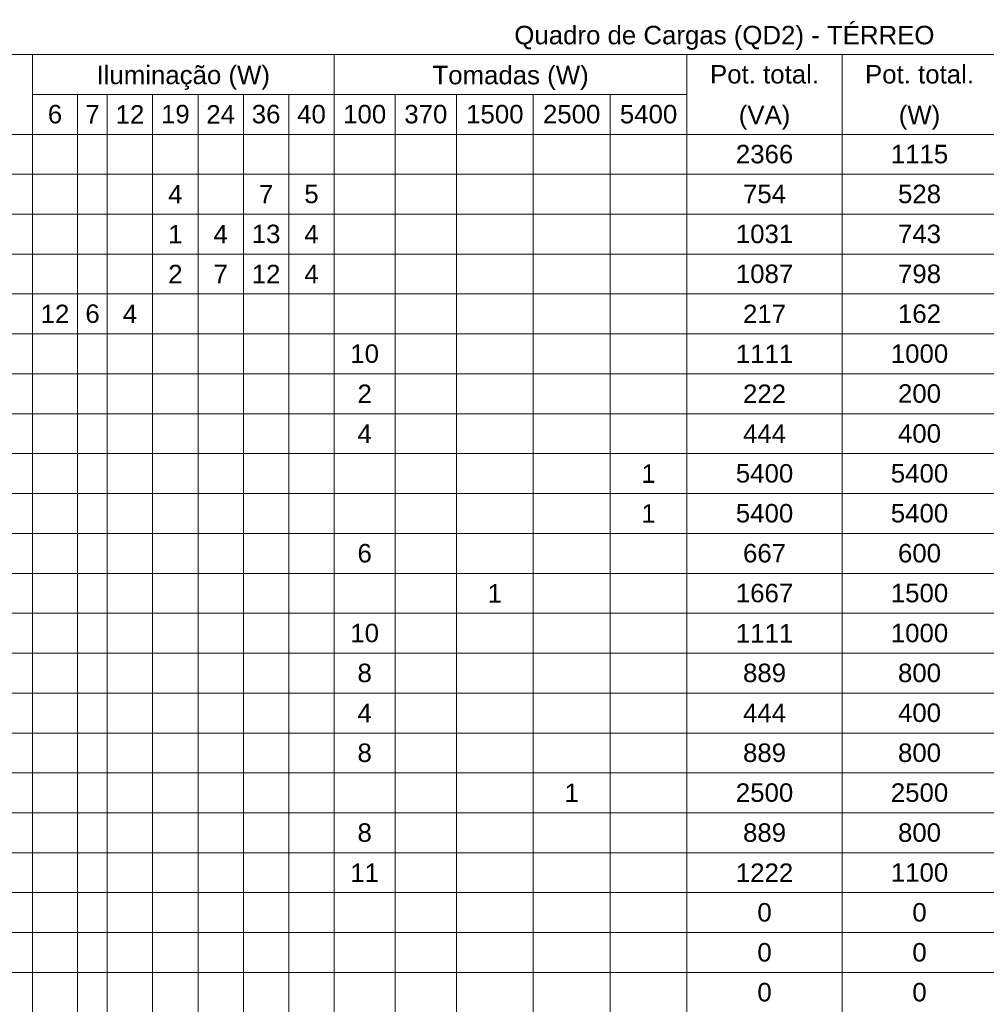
# Model space of a CAD drawing. Extents: x 5066 to 9756, y -2696 to -1109.
# Tile 8 of 208: x 9412 to 9422, y -2673 to -2663. Entities that reach past the tile are written whole.
import ezdxf

# ---------------------------------------------------------------- set-up
doc = ezdxf.new("R2010")
doc.units = 0
doc.header["$MEASUREMENT"] = 0
doc.linetypes.add('NULL', pattern=[0])
doc.layers.add('DI-Tabelas', color=7, linetype='CONTINUOUS', lineweight=13)
doc.styles.add('Arial', font='arial.ttf')

msp = doc.modelspace()

# ---------------------------------------------------------------- linework, layer by layer
at = {"layer": 'DI-Tabelas'}
for p, q in [((9434.976, -2663.669), (9401.159, -2663.669)), ((9412.118, -2663.669), (9412.118, -2664.079)), ((9415.222, -2663.669), (9415.222, -2664.079)), ((9418.851, -2663.669), (9418.851, -2664.079)), ((9420.446, -2663.669), (9420.446, -2664.079)), ((9415.222, -2664.079), (9412.118, -2664.079)), ((9412.118, -2664.079), (9412.118, -2664.49)), ((9412.584, -2664.079), (9412.584, -2664.49)), ((9412.889, -2664.079), (9412.889, -2664.49)), ((9413.355, -2664.079), (9413.355, -2664.49)), ((9413.822, -2664.079), (9413.822, -2664.49)), ((9414.289, -2664.079), (9414.289, -2664.49)), ((9414.755, -2664.079), (9414.755, -2664.49)), ((9418.851, -2664.079), (9415.222, -2664.079)), ((9415.222, -2664.079), (9415.222, -2664.49)), ((9415.851, -2664.079), (9415.851, -2664.49)), ((9416.479, -2664.079), (9416.479, -2664.49)), ((9417.27, -2664.079), (9417.27, -2664.49)), ((9418.061, -2664.079), (9418.061, -2664.49)), ((9418.851, -2664.079), (9418.851, -2664.49)), ((9420.446, -2664.079), (9420.446, -2664.49)), ((9412.118, -2664.49), (9410.426, -2664.49)), ((9410.426, -2664.49), (9412.118, -2664.49)), ((9412.584, -2664.49), (9412.118, -2664.49)), ((9412.118, -2664.49), (9412.118, -2664.9)), ((9412.118, -2664.49), (9412.584, -2664.49)), ((9412.889, -2664.49), (9412.584, -2664.49)), ((9412.584, -2664.49), (9412.584, -2664.9)), ((9412.584, -2664.49), (9412.889, -2664.49)), ((9413.355, -2664.49), (9412.889, -2664.49)), ((9412.889, -2664.49), (9412.889, -2664.9)), ((9412.889, -2664.49), (9413.355, -2664.49)), ((9413.822, -2664.49), (9413.355, -2664.49)), ((9413.355, -2664.49), (9413.355, -2664.9)), ((9413.355, -2664.49), (9413.822, -2664.49)), ((9414.289, -2664.49), (9413.822, -2664.49)), ((9413.822, -2664.49), (9413.822, -2664.9)), ((9413.822, -2664.49), (9414.289, -2664.49)), ((9414.755, -2664.49), (9414.289, -2664.49)), ((9414.289, -2664.49), (9414.289, -2664.9)), ((9414.289, -2664.49), (9414.755, -2664.49)), ((9415.222, -2664.49), (9414.755, -2664.49)), ((9414.755, -2664.49), (9414.755, -2664.9)), ((9414.755, -2664.49), (9415.222, -2664.49)), ((9415.851, -2664.49), (9415.222, -2664.49)), ((9415.222, -2664.49), (9415.222, -2664.9)), ((9415.222, -2664.49), (9415.851, -2664.49)), ((9416.479, -2664.49), (9415.851, -2664.49)), ((9415.851, -2664.49), (9415.851, -2664.9)), ((9415.851, -2664.49), (9416.479, -2664.49)), ((9417.27, -2664.49), (9416.479, -2664.49)), ((9416.479, -2664.49), (9416.479, -2664.9)), ((9416.479, -2664.49), (9417.27, -2664.49)), ((9418.061, -2664.49), (9417.27, -2664.49)), ((9417.27, -2664.49), (9417.27, -2664.9)), ((9417.27, -2664.49), (9418.061, -2664.49)), ((9418.851, -2664.49), (9418.061, -2664.49)), ((9418.061, -2664.49), (9418.061, -2664.9)), ((9418.061, -2664.49), (9418.851, -2664.49)), ((9420.446, -2664.49), (9418.851, -2664.49)), ((9418.851, -2664.49), (9418.851, -2664.9)), ((9418.851, -2664.49), (9420.446, -2664.49)), ((9422.04, -2664.49), (9420.446, -2664.49)), ((9420.446, -2664.49), (9420.446, -2664.9)), ((9420.446, -2664.49), (9422.04, -2664.49)), ((9412.118, -2664.9), (9410.426, -2664.9)), ((9412.584, -2664.9), (9412.118, -2664.9)), ((9412.118, -2664.9), (9412.118, -2665.31)), ((9412.889, -2664.9), (9412.584, -2664.9)), ((9412.584, -2664.9), (9412.584, -2665.31)), ((9413.355, -2664.9), (9412.889, -2664.9)), ((9412.889, -2664.9), (9412.889, -2665.31)), ((9413.822, -2664.9), (9413.355, -2664.9)), ((9413.355, -2664.9), (9413.355, -2665.31)), ((9414.289, -2664.9), (9413.822, -2664.9)), ((9413.822, -2664.9), (9413.822, -2665.31)), ((9414.755, -2664.9), (9414.289, -2664.9)), ((9414.289, -2664.9), (9414.289, -2665.31)), ((9415.222, -2664.9), (9414.755, -2664.9)), ((9414.755, -2664.9), (9414.755, -2665.31)), ((9415.851, -2664.9), (9415.222, -2664.9)), ((9415.222, -2664.9), (9415.222, -2665.31)), ((9416.479, -2664.9), (9415.851, -2664.9)), ((9415.851, -2664.9), (9415.851, -2665.31)), ((9417.27, -2664.9), (9416.479, -2664.9)), ((9416.479, -2664.9), (9416.479, -2665.31)), ((9418.061, -2664.9), (9417.27, -2664.9)), ((9417.27, -2664.9), (9417.27, -2665.31)), ((9418.851, -2664.9), (9418.061, -2664.9)), ((9418.061, -2664.9), (9418.061, -2665.31)), ((9420.446, -2664.9), (9418.851, -2664.9)), ((9418.851, -2664.9), (9418.851, -2665.31)), ((9422.04, -2664.9), (9420.446, -2664.9)), ((9420.446, -2664.9), (9420.446, -2665.31)), ((9412.118, -2665.31), (9410.426, -2665.31)), ((9412.584, -2665.31), (9412.118, -2665.31)), ((9412.118, -2665.31), (9412.118, -2665.721)), ((9412.889, -2665.31), (9412.584, -2665.31)), ((9412.584, -2665.31), (9412.584, -2665.721)), ((9413.355, -2665.31), (9412.889, -2665.31)), ((9412.889, -2665.31), (9412.889, -2665.721)), ((9413.822, -2665.31), (9413.355, -2665.31)), ((9413.355, -2665.31), (9413.355, -2665.721)), ((9414.289, -2665.31), (9413.822, -2665.31)), ((9413.822, -2665.31), (9413.822, -2665.721)), ((9414.755, -2665.31), (9414.289, -2665.31)), ((9414.289, -2665.31), (9414.289, -2665.721)), ((9415.222, -2665.31), (9414.755, -2665.31)), ((9414.755, -2665.31), (9414.755, -2665.721)), ((9415.851, -2665.31), (9415.222, -2665.31)), ((9415.222, -2665.31), (9415.222, -2665.721)), ((9416.479, -2665.31), (9415.851, -2665.31)), ((9415.851, -2665.31), (9415.851, -2665.721)), ((9417.27, -2665.31), (9416.479, -2665.31)), ((9416.479, -2665.31), (9416.479, -2665.721)), ((9418.061, -2665.31), (9417.27, -2665.31)), ((9417.27, -2665.31), (9417.27, -2665.721)), ((9418.851, -2665.31), (9418.061, -2665.31)), ((9418.061, -2665.31), (9418.061, -2665.721)), ((9420.446, -2665.31), (9418.851, -2665.31)), ((9418.851, -2665.31), (9418.851, -2665.721)), ((9422.04, -2665.31), (9420.446, -2665.31)), ((9420.446, -2665.31), (9420.446, -2665.721)), ((9412.118, -2665.721), (9410.426, -2665.721)), ((9412.584, -2665.721), (9412.118, -2665.721)), ((9412.118, -2665.721), (9412.118, -2666.131)), ((9412.889, -2665.721), (9412.584, -2665.721)), ((9412.584, -2665.721), (9412.584, -2666.131)), ((9413.355, -2665.721), (9412.889, -2665.721)), ((9412.889, -2665.721), (9412.889, -2666.131)), ((9413.822, -2665.721), (9413.355, -2665.721)), ((9413.355, -2665.721), (9413.355, -2666.131)), ((9414.289, -2665.721), (9413.822, -2665.721)), ((9413.822, -2665.721), (9413.822, -2666.131)), ((9414.755, -2665.721), (9414.289, -2665.721)), ((9414.289, -2665.721), (9414.289, -2666.131)), ((9415.222, -2665.721), (9414.755, -2665.721)), ((9414.755, -2665.721), (9414.755, -2666.131)), ((9415.851, -2665.721), (9415.222, -2665.721)), ((9415.222, -2665.721), (9415.222, -2666.131)), ((9416.479, -2665.721), (9415.851, -2665.721)), ((9415.851, -2665.721), (9415.851, -2666.131)), ((9417.27, -2665.721), (9416.479, -2665.721)), ((9416.479, -2665.721), (9416.479, -2666.131)), ((9418.061, -2665.721), (9417.27, -2665.721)), ((9417.27, -2665.721), (9417.27, -2666.131)), ((9418.851, -2665.721), (9418.061, -2665.721)), ((9418.061, -2665.721), (9418.061, -2666.131)), ((9420.446, -2665.721), (9418.851, -2665.721)), ((9418.851, -2665.721), (9418.851, -2666.131)), ((9422.04, -2665.721), (9420.446, -2665.721)), ((9420.446, -2665.721), (9420.446, -2666.131)), ((9412.118, -2666.131), (9410.426, -2666.131)), ((9412.584, -2666.131), (9412.118, -2666.131)), ((9412.118, -2666.131), (9412.118, -2666.542)), ((9412.889, -2666.131), (9412.584, -2666.131)), ((9412.584, -2666.131), (9412.584, -2666.542)), ((9413.355, -2666.131), (9412.889, -2666.131)), ((9412.889, -2666.131), (9412.889, -2666.542)), ((9413.822, -2666.131), (9413.355, -2666.131)), ((9413.355, -2666.131), (9413.355, -2666.542)), ((9414.289, -2666.131), (9413.822, -2666.131)), ((9413.822, -2666.131), (9413.822, -2666.542)), ((9414.755, -2666.131), (9414.289, -2666.131)), ((9414.289, -2666.131), (9414.289, -2666.542)), ((9415.222, -2666.131), (9414.755, -2666.131)), ((9414.755, -2666.131), (9414.755, -2666.542)), ((9415.851, -2666.131), (9415.222, -2666.131)), ((9415.222, -2666.131), (9415.222, -2666.542)), ((9416.479, -2666.131), (9415.851, -2666.131)), ((9415.851, -2666.131), (9415.851, -2666.542)), ((9417.27, -2666.131), (9416.479, -2666.131)), ((9416.479, -2666.131), (9416.479, -2666.542)), ((9418.061, -2666.131), (9417.27, -2666.131)), ((9417.27, -2666.131), (9417.27, -2666.542)), ((9418.851, -2666.131), (9418.061, -2666.131)), ((9418.061, -2666.131), (9418.061, -2666.542)), ((9420.446, -2666.131), (9418.851, -2666.131)), ((9418.851, -2666.131), (9418.851, -2666.542)), ((9422.04, -2666.131), (9420.446, -2666.131)), ((9420.446, -2666.131), (9420.446, -2666.542)), ((9412.118, -2666.542), (9410.426, -2666.542)), ((9412.584, -2666.542), (9412.118, -2666.542)), ((9412.118, -2666.542), (9412.118, -2666.952)), ((9412.889, -2666.542), (9412.584, -2666.542)), ((9412.584, -2666.542), (9412.584, -2666.952)), ((9413.355, -2666.542), (9412.889, -2666.542)), ((9412.889, -2666.542), (9412.889, -2666.952)), ((9413.822, -2666.542), (9413.355, -2666.542)), ((9413.355, -2666.542), (9413.355, -2666.952)), ((9414.289, -2666.542), (9413.822, -2666.542)), ((9413.822, -2666.542), (9413.822, -2666.952)), ((9414.755, -2666.542), (9414.289, -2666.542)), ((9414.289, -2666.542), (9414.289, -2666.952)), ((9415.222, -2666.542), (9414.755, -2666.542)), ((9414.755, -2666.542), (9414.755, -2666.952)), ((9415.851, -2666.542), (9415.222, -2666.542)), ((9415.222, -2666.542), (9415.222, -2666.952)), ((9416.479, -2666.542), (9415.851, -2666.542)), ((9415.851, -2666.542), (9415.851, -2666.952)), ((9417.27, -2666.542), (9416.479, -2666.542)), ((9416.479, -2666.542), (9416.479, -2666.952)), ((9418.061, -2666.542), (9417.27, -2666.542)), ((9417.27, -2666.542), (9417.27, -2666.952)), ((9418.851, -2666.542), (9418.061, -2666.542)), ((9418.061, -2666.542), (9418.061, -2666.952)), ((9420.446, -2666.542), (9418.851, -2666.542)), ((9418.851, -2666.542), (9418.851, -2666.952)), ((9422.04, -2666.542), (9420.446, -2666.542)), ((9420.446, -2666.542), (9420.446, -2666.952)), ((9412.118, -2666.952), (9410.426, -2666.952)), ((9412.584, -2666.952), (9412.118, -2666.952)), ((9412.118, -2666.952), (9412.118, -2667.362)), ((9412.889, -2666.952), (9412.584, -2666.952)), ((9412.584, -2666.952), (9412.584, -2667.362)), ((9413.355, -2666.952), (9412.889, -2666.952)), ((9412.889, -2666.952), (9412.889, -2667.362)), ((9413.822, -2666.952), (9413.355, -2666.952)), ((9413.355, -2666.952), (9413.355, -2667.362)), ((9414.289, -2666.952), (9413.822, -2666.952)), ((9413.822, -2666.952), (9413.822, -2667.362)), ((9414.755, -2666.952), (9414.289, -2666.952)), ((9414.289, -2666.952), (9414.289, -2667.362)), ((9415.222, -2666.952), (9414.755, -2666.952)), ((9414.755, -2666.952), (9414.755, -2667.362)), ((9415.851, -2666.952), (9415.222, -2666.952)), ((9415.222, -2666.952), (9415.222, -2667.362)), ((9416.479, -2666.952), (9415.851, -2666.952)), ((9415.851, -2666.952), (9415.851, -2667.362)), ((9417.27, -2666.952), (9416.479, -2666.952)), ((9416.479, -2666.952), (9416.479, -2667.362)), ((9418.061, -2666.952), (9417.27, -2666.952)), ((9417.27, -2666.952), (9417.27, -2667.362)), ((9418.851, -2666.952), (9418.061, -2666.952)), ((9418.061, -2666.952), (9418.061, -2667.362)), ((9420.446, -2666.952), (9418.851, -2666.952)), ((9418.851, -2666.952), (9418.851, -2667.362)), ((9422.04, -2666.952), (9420.446, -2666.952)), ((9420.446, -2666.952), (9420.446, -2667.362)), ((9412.118, -2667.362), (9410.426, -2667.362)), ((9412.584, -2667.362), (9412.118, -2667.362)), ((9412.118, -2667.362), (9412.118, -2667.773)), ((9412.889, -2667.362), (9412.584, -2667.362)), ((9412.584, -2667.362), (9412.584, -2667.773)), ((9413.355, -2667.362), (9412.889, -2667.362)), ((9412.889, -2667.362), (9412.889, -2667.773)), ((9413.822, -2667.362), (9413.355, -2667.362)), ((9413.355, -2667.362), (9413.355, -2667.773)), ((9414.289, -2667.362), (9413.822, -2667.362)), ((9413.822, -2667.362), (9413.822, -2667.773)), ((9414.755, -2667.362), (9414.289, -2667.362)), ((9414.289, -2667.362), (9414.289, -2667.773)), ((9415.222, -2667.362), (9414.755, -2667.362)), ((9414.755, -2667.362), (9414.755, -2667.773)), ((9415.851, -2667.362), (9415.222, -2667.362)), ((9415.222, -2667.362), (9415.222, -2667.773)), ((9416.479, -2667.362), (9415.851, -2667.362)), ((9415.851, -2667.362), (9415.851, -2667.773)), ((9417.27, -2667.362), (9416.479, -2667.362)), ((9416.479, -2667.362), (9416.479, -2667.773)), ((9418.061, -2667.362), (9417.27, -2667.362)), ((9417.27, -2667.362), (9417.27, -2667.773)), ((9418.851, -2667.362), (9418.061, -2667.362)), ((9418.061, -2667.362), (9418.061, -2667.773)), ((9420.446, -2667.362), (9418.851, -2667.362)), ((9418.851, -2667.362), (9418.851, -2667.773)), ((9422.04, -2667.362), (9420.446, -2667.362)), ((9420.446, -2667.362), (9420.446, -2667.773)), ((9412.118, -2667.773), (9410.426, -2667.773)), ((9412.584, -2667.773), (9412.118, -2667.773)), ((9412.118, -2667.773), (9412.118, -2668.183)), ((9412.889, -2667.773), (9412.584, -2667.773)), ((9412.584, -2667.773), (9412.584, -2668.183)), ((9413.355, -2667.773), (9412.889, -2667.773)), ((9412.889, -2667.773), (9412.889, -2668.183)), ((9413.822, -2667.773), (9413.355, -2667.773)), ((9413.355, -2667.773), (9413.355, -2668.183)), ((9414.289, -2667.773), (9413.822, -2667.773)), ((9413.822, -2667.773), (9413.822, -2668.183)), ((9414.755, -2667.773), (9414.289, -2667.773)), ((9414.289, -2667.773), (9414.289, -2668.183)), ((9415.222, -2667.773), (9414.755, -2667.773)), ((9414.755, -2667.773), (9414.755, -2668.183)), ((9415.851, -2667.773), (9415.222, -2667.773)), ((9415.222, -2667.773), (9415.222, -2668.183)), ((9416.479, -2667.773), (9415.851, -2667.773)), ((9415.851, -2667.773), (9415.851, -2668.183)), ((9417.27, -2667.773), (9416.479, -2667.773)), ((9416.479, -2667.773), (9416.479, -2668.183)), ((9418.061, -2667.773), (9417.27, -2667.773)), ((9417.27, -2667.773), (9417.27, -2668.183)), ((9418.851, -2667.773), (9418.061, -2667.773)), ((9418.061, -2667.773), (9418.061, -2668.183)), ((9420.446, -2667.773), (9418.851, -2667.773)), ((9418.851, -2667.773), (9418.851, -2668.183)), ((9422.04, -2667.773), (9420.446, -2667.773)), ((9420.446, -2667.773), (9420.446, -2668.183)), ((9412.118, -2668.183), (9410.426, -2668.183)), ((9412.584, -2668.183), (9412.118, -2668.183)), ((9412.118, -2668.183), (9412.118, -2668.594)), ((9412.889, -2668.183), (9412.584, -2668.183)), ((9412.584, -2668.183), (9412.584, -2668.594)), ((9413.355, -2668.183), (9412.889, -2668.183)), ((9412.889, -2668.183), (9412.889, -2668.594)), ((9413.822, -2668.183), (9413.355, -2668.183)), ((9413.355, -2668.183), (9413.355, -2668.594)), ((9414.289, -2668.183), (9413.822, -2668.183)), ((9413.822, -2668.183), (9413.822, -2668.594)), ((9414.755, -2668.183), (9414.289, -2668.183)), ((9414.289, -2668.183), (9414.289, -2668.594)), ((9415.222, -2668.183), (9414.755, -2668.183)), ((9414.755, -2668.183), (9414.755, -2668.594)), ((9415.851, -2668.183), (9415.222, -2668.183)), ((9415.222, -2668.183), (9415.222, -2668.594)), ((9416.479, -2668.183), (9415.851, -2668.183)), ((9415.851, -2668.183), (9415.851, -2668.594)), ((9417.27, -2668.183), (9416.479, -2668.183)), ((9416.479, -2668.183), (9416.479, -2668.594)), ((9418.061, -2668.183), (9417.27, -2668.183)), ((9417.27, -2668.183), (9417.27, -2668.594)), ((9418.851, -2668.183), (9418.061, -2668.183)), ((9418.061, -2668.183), (9418.061, -2668.594)), ((9420.446, -2668.183), (9418.851, -2668.183)), ((9418.851, -2668.183), (9418.851, -2668.594)), ((9422.04, -2668.183), (9420.446, -2668.183)), ((9420.446, -2668.183), (9420.446, -2668.594)), ((9412.118, -2668.594), (9410.426, -2668.594)), ((9412.584, -2668.594), (9412.118, -2668.594)), ((9412.118, -2668.594), (9412.118, -2669.004)), ((9412.889, -2668.594), (9412.584, -2668.594)), ((9412.584, -2668.594), (9412.584, -2669.004)), ((9413.355, -2668.594), (9412.889, -2668.594)), ((9412.889, -2668.594), (9412.889, -2669.004)), ((9413.822, -2668.594), (9413.355, -2668.594)), ((9413.355, -2668.594), (9413.355, -2669.004)), ((9414.289, -2668.594), (9413.822, -2668.594)), ((9413.822, -2668.594), (9413.822, -2669.004)), ((9414.755, -2668.594), (9414.289, -2668.594)), ((9414.289, -2668.594), (9414.289, -2669.004)), ((9415.222, -2668.594), (9414.755, -2668.594)), ((9414.755, -2668.594), (9414.755, -2669.004)), ((9415.851, -2668.594), (9415.222, -2668.594)), ((9415.222, -2668.594), (9415.222, -2669.004)), ((9416.479, -2668.594), (9415.851, -2668.594)), ((9415.851, -2668.594), (9415.851, -2669.004)), ((9417.27, -2668.594), (9416.479, -2668.594)), ((9416.479, -2668.594), (9416.479, -2669.004)), ((9418.061, -2668.594), (9417.27, -2668.594)), ((9417.27, -2668.594), (9417.27, -2669.004)), ((9418.851, -2668.594), (9418.061, -2668.594)), ((9418.061, -2668.594), (9418.061, -2669.004)), ((9420.446, -2668.594), (9418.851, -2668.594)), ((9418.851, -2668.594), (9418.851, -2669.004)), ((9422.04, -2668.594), (9420.446, -2668.594)), ((9420.446, -2668.594), (9420.446, -2669.004)), ((9412.118, -2669.004), (9410.426, -2669.004)), ((9412.584, -2669.004), (9412.118, -2669.004)), ((9412.118, -2669.004), (9412.118, -2669.414)), ((9412.889, -2669.004), (9412.584, -2669.004)), ((9412.584, -2669.004), (9412.584, -2669.414)), ((9413.355, -2669.004), (9412.889, -2669.004)), ((9412.889, -2669.004), (9412.889, -2669.414)), ((9413.822, -2669.004), (9413.355, -2669.004)), ((9413.355, -2669.004), (9413.355, -2669.414)), ((9414.289, -2669.004), (9413.822, -2669.004)), ((9413.822, -2669.004), (9413.822, -2669.414)), ((9414.755, -2669.004), (9414.289, -2669.004)), ((9414.289, -2669.004), (9414.289, -2669.414)), ((9415.222, -2669.004), (9414.755, -2669.004)), ((9414.755, -2669.004), (9414.755, -2669.414)), ((9415.851, -2669.004), (9415.222, -2669.004)), ((9415.222, -2669.004), (9415.222, -2669.414)), ((9416.479, -2669.004), (9415.851, -2669.004)), ((9415.851, -2669.004), (9415.851, -2669.414)), ((9417.27, -2669.004), (9416.479, -2669.004)), ((9416.479, -2669.004), (9416.479, -2669.414)), ((9418.061, -2669.004), (9417.27, -2669.004)), ((9417.27, -2669.004), (9417.27, -2669.414)), ((9418.851, -2669.004), (9418.061, -2669.004)), ((9418.061, -2669.004), (9418.061, -2669.414)), ((9420.446, -2669.004), (9418.851, -2669.004)), ((9418.851, -2669.004), (9418.851, -2669.414)), ((9422.04, -2669.004), (9420.446, -2669.004)), ((9420.446, -2669.004), (9420.446, -2669.414)), ((9412.118, -2669.414), (9410.426, -2669.414)), ((9412.584, -2669.414), (9412.118, -2669.414)), ((9412.118, -2669.414), (9412.118, -2669.825)), ((9412.889, -2669.414), (9412.584, -2669.414)), ((9412.584, -2669.414), (9412.584, -2669.825)), ((9413.355, -2669.414), (9412.889, -2669.414)), ((9412.889, -2669.414), (9412.889, -2669.825)), ((9413.822, -2669.414), (9413.355, -2669.414)), ((9413.355, -2669.414), (9413.355, -2669.825)), ((9414.289, -2669.414), (9413.822, -2669.414)), ((9413.822, -2669.414), (9413.822, -2669.825)), ((9414.755, -2669.414), (9414.289, -2669.414)), ((9414.289, -2669.414), (9414.289, -2669.825)), ((9415.222, -2669.414), (9414.755, -2669.414)), ((9414.755, -2669.414), (9414.755, -2669.825)), ((9415.851, -2669.414), (9415.222, -2669.414)), ((9415.222, -2669.414), (9415.222, -2669.825)), ((9416.479, -2669.414), (9415.851, -2669.414)), ((9415.851, -2669.414), (9415.851, -2669.825)), ((9417.27, -2669.414), (9416.479, -2669.414)), ((9416.479, -2669.414), (9416.479, -2669.825)), ((9418.061, -2669.414), (9417.27, -2669.414)), ((9417.27, -2669.414), (9417.27, -2669.825)), ((9418.851, -2669.414), (9418.061, -2669.414)), ((9418.061, -2669.414), (9418.061, -2669.825)), ((9420.446, -2669.414), (9418.851, -2669.414)), ((9418.851, -2669.414), (9418.851, -2669.825)), ((9422.04, -2669.414), (9420.446, -2669.414)), ((9420.446, -2669.414), (9420.446, -2669.825)), ((9412.118, -2669.825), (9410.426, -2669.825)), ((9412.584, -2669.825), (9412.118, -2669.825)), ((9412.118, -2669.825), (9412.118, -2670.235)), ((9412.889, -2669.825), (9412.584, -2669.825)), ((9412.584, -2669.825), (9412.584, -2670.235)), ((9413.355, -2669.825), (9412.889, -2669.825)), ((9412.889, -2669.825), (9412.889, -2670.235)), ((9413.822, -2669.825), (9413.355, -2669.825)), ((9413.355, -2669.825), (9413.355, -2670.235)), ((9414.289, -2669.825), (9413.822, -2669.825)), ((9413.822, -2669.825), (9413.822, -2670.235)), ((9414.755, -2669.825), (9414.289, -2669.825)), ((9414.289, -2669.825), (9414.289, -2670.235)), ((9415.222, -2669.825), (9414.755, -2669.825)), ((9414.755, -2669.825), (9414.755, -2670.235)), ((9415.851, -2669.825), (9415.222, -2669.825)), ((9415.222, -2669.825), (9415.222, -2670.235)), ((9416.479, -2669.825), (9415.851, -2669.825)), ((9415.851, -2669.825), (9415.851, -2670.235)), ((9417.27, -2669.825), (9416.479, -2669.825)), ((9416.479, -2669.825), (9416.479, -2670.235)), ((9418.061, -2669.825), (9417.27, -2669.825)), ((9417.27, -2669.825), (9417.27, -2670.235)), ((9418.851, -2669.825), (9418.061, -2669.825)), ((9418.061, -2669.825), (9418.061, -2670.235)), ((9420.446, -2669.825), (9418.851, -2669.825)), ((9418.851, -2669.825), (9418.851, -2670.235)), ((9422.04, -2669.825), (9420.446, -2669.825)), ((9420.446, -2669.825), (9420.446, -2670.235)), ((9412.118, -2670.235), (9410.426, -2670.235)), ((9412.584, -2670.235), (9412.118, -2670.235)), ((9412.118, -2670.235), (9412.118, -2670.646)), ((9412.889, -2670.235), (9412.584, -2670.235)), ((9412.584, -2670.235), (9412.584, -2670.646)), ((9413.355, -2670.235), (9412.889, -2670.235)), ((9412.889, -2670.235), (9412.889, -2670.646)), ((9413.822, -2670.235), (9413.355, -2670.235)), ((9413.355, -2670.235), (9413.355, -2670.646)), ((9414.289, -2670.235), (9413.822, -2670.235)), ((9413.822, -2670.235), (9413.822, -2670.646)), ((9414.755, -2670.235), (9414.289, -2670.235)), ((9414.289, -2670.235), (9414.289, -2670.646)), ((9415.222, -2670.235), (9414.755, -2670.235)), ((9414.755, -2670.235), (9414.755, -2670.646)), ((9415.851, -2670.235), (9415.222, -2670.235)), ((9415.222, -2670.235), (9415.222, -2670.646)), ((9416.479, -2670.235), (9415.851, -2670.235)), ((9415.851, -2670.235), (9415.851, -2670.646)), ((9417.27, -2670.235), (9416.479, -2670.235)), ((9416.479, -2670.235), (9416.479, -2670.646)), ((9418.061, -2670.235), (9417.27, -2670.235)), ((9417.27, -2670.235), (9417.27, -2670.646)), ((9418.851, -2670.235), (9418.061, -2670.235)), ((9418.061, -2670.235), (9418.061, -2670.646)), ((9420.446, -2670.235), (9418.851, -2670.235)), ((9418.851, -2670.235), (9418.851, -2670.646)), ((9422.04, -2670.235), (9420.446, -2670.235)), ((9420.446, -2670.235), (9420.446, -2670.646)), ((9412.118, -2670.646), (9410.426, -2670.646)), ((9412.584, -2670.646), (9412.118, -2670.646)), ((9412.118, -2670.646), (9412.118, -2671.056)), ((9412.889, -2670.646), (9412.584, -2670.646)), ((9412.584, -2670.646), (9412.584, -2671.056)), ((9413.355, -2670.646), (9412.889, -2670.646)), ((9412.889, -2670.646), (9412.889, -2671.056)), ((9413.822, -2670.646), (9413.355, -2670.646)), ((9413.355, -2670.646), (9413.355, -2671.056)), ((9414.289, -2670.646), (9413.822, -2670.646)), ((9413.822, -2670.646), (9413.822, -2671.056)), ((9414.755, -2670.646), (9414.289, -2670.646)), ((9414.289, -2670.646), (9414.289, -2671.056)), ((9415.222, -2670.646), (9414.755, -2670.646)), ((9414.755, -2670.646), (9414.755, -2671.056)), ((9415.851, -2670.646), (9415.222, -2670.646)), ((9415.222, -2670.646), (9415.222, -2671.056)), ((9416.479, -2670.646), (9415.851, -2670.646)), ((9415.851, -2670.646), (9415.851, -2671.056)), ((9417.27, -2670.646), (9416.479, -2670.646)), ((9416.479, -2670.646), (9416.479, -2671.056)), ((9418.061, -2670.646), (9417.27, -2670.646)), ((9417.27, -2670.646), (9417.27, -2671.056)), ((9418.851, -2670.646), (9418.061, -2670.646)), ((9418.061, -2670.646), (9418.061, -2671.056)), ((9420.446, -2670.646), (9418.851, -2670.646)), ((9418.851, -2670.646), (9418.851, -2671.056)), ((9422.04, -2670.646), (9420.446, -2670.646)), ((9420.446, -2670.646), (9420.446, -2671.056)), ((9412.118, -2671.056), (9410.426, -2671.056)), ((9412.584, -2671.056), (9412.118, -2671.056)), ((9412.118, -2671.056), (9412.118, -2671.466)), ((9412.889, -2671.056), (9412.584, -2671.056)), ((9412.584, -2671.056), (9412.584, -2671.466)), ((9413.355, -2671.056), (9412.889, -2671.056)), ((9412.889, -2671.056), (9412.889, -2671.466)), ((9413.822, -2671.056), (9413.355, -2671.056)), ((9413.355, -2671.056), (9413.355, -2671.466)), ((9414.289, -2671.056), (9413.822, -2671.056)), ((9413.822, -2671.056), (9413.822, -2671.466)), ((9414.755, -2671.056), (9414.289, -2671.056)), ((9414.289, -2671.056), (9414.289, -2671.466)), ((9415.222, -2671.056), (9414.755, -2671.056)), ((9414.755, -2671.056), (9414.755, -2671.466)), ((9415.851, -2671.056), (9415.222, -2671.056)), ((9415.222, -2671.056), (9415.222, -2671.466)), ((9416.479, -2671.056), (9415.851, -2671.056)), ((9415.851, -2671.056), (9415.851, -2671.466)), ((9417.27, -2671.056), (9416.479, -2671.056)), ((9416.479, -2671.056), (9416.479, -2671.466)), ((9418.061, -2671.056), (9417.27, -2671.056)), ((9417.27, -2671.056), (9417.27, -2671.466)), ((9418.851, -2671.056), (9418.061, -2671.056)), ((9418.061, -2671.056), (9418.061, -2671.466)), ((9420.446, -2671.056), (9418.851, -2671.056)), ((9418.851, -2671.056), (9418.851, -2671.466)), ((9422.04, -2671.056), (9420.446, -2671.056)), ((9420.446, -2671.056), (9420.446, -2671.466)), ((9412.118, -2671.466), (9410.426, -2671.466)), ((9412.584, -2671.466), (9412.118, -2671.466)), ((9412.118, -2671.466), (9412.118, -2671.877)), ((9412.889, -2671.466), (9412.584, -2671.466)), ((9412.584, -2671.466), (9412.584, -2671.877)), ((9413.355, -2671.466), (9412.889, -2671.466)), ((9412.889, -2671.466), (9412.889, -2671.877)), ((9413.822, -2671.466), (9413.355, -2671.466)), ((9413.355, -2671.466), (9413.355, -2671.877)), ((9414.289, -2671.466), (9413.822, -2671.466)), ((9413.822, -2671.466), (9413.822, -2671.877)), ((9414.755, -2671.466), (9414.289, -2671.466)), ((9414.289, -2671.466), (9414.289, -2671.877)), ((9415.222, -2671.466), (9414.755, -2671.466)), ((9414.755, -2671.466), (9414.755, -2671.877)), ((9415.851, -2671.466), (9415.222, -2671.466)), ((9415.222, -2671.466), (9415.222, -2671.877)), ((9416.479, -2671.466), (9415.851, -2671.466)), ((9415.851, -2671.466), (9415.851, -2671.877)), ((9417.27, -2671.466), (9416.479, -2671.466)), ((9416.479, -2671.466), (9416.479, -2671.877)), ((9418.061, -2671.466), (9417.27, -2671.466)), ((9417.27, -2671.466), (9417.27, -2671.877)), ((9418.851, -2671.466), (9418.061, -2671.466)), ((9418.061, -2671.466), (9418.061, -2671.877)), ((9420.446, -2671.466), (9418.851, -2671.466)), ((9418.851, -2671.466), (9418.851, -2671.877)), ((9422.04, -2671.466), (9420.446, -2671.466)), ((9420.446, -2671.466), (9420.446, -2671.877)), ((9412.118, -2671.877), (9410.426, -2671.877)), ((9412.584, -2671.877), (9412.118, -2671.877)), ((9412.118, -2671.877), (9412.118, -2672.287)), ((9412.889, -2671.877), (9412.584, -2671.877)), ((9412.584, -2671.877), (9412.584, -2672.287)), ((9413.355, -2671.877), (9412.889, -2671.877)), ((9412.889, -2671.877), (9412.889, -2672.287)), ((9413.822, -2671.877), (9413.355, -2671.877)), ((9413.355, -2671.877), (9413.355, -2672.287)), ((9414.289, -2671.877), (9413.822, -2671.877)), ((9413.822, -2671.877), (9413.822, -2672.287)), ((9414.755, -2671.877), (9414.289, -2671.877)), ((9414.289, -2671.877), (9414.289, -2672.287)), ((9415.222, -2671.877), (9414.755, -2671.877)), ((9414.755, -2671.877), (9414.755, -2672.287)), ((9415.851, -2671.877), (9415.222, -2671.877)), ((9415.222, -2671.877), (9415.222, -2672.287)), ((9416.479, -2671.877), (9415.851, -2671.877)), ((9415.851, -2671.877), (9415.851, -2672.287)), ((9417.27, -2671.877), (9416.479, -2671.877)), ((9416.479, -2671.877), (9416.479, -2672.287)), ((9418.061, -2671.877), (9417.27, -2671.877)), ((9417.27, -2671.877), (9417.27, -2672.287)), ((9418.851, -2671.877), (9418.061, -2671.877)), ((9418.061, -2671.877), (9418.061, -2672.287)), ((9420.446, -2671.877), (9418.851, -2671.877)), ((9418.851, -2671.877), (9418.851, -2672.287)), ((9422.04, -2671.877), (9420.446, -2671.877)), ((9420.446, -2671.877), (9420.446, -2672.287)), ((9412.118, -2672.287), (9410.426, -2672.287)), ((9412.584, -2672.287), (9412.118, -2672.287)), ((9412.118, -2672.287), (9412.118, -2672.698)), ((9412.889, -2672.287), (9412.584, -2672.287)), ((9412.584, -2672.287), (9412.584, -2672.698)), ((9413.355, -2672.287), (9412.889, -2672.287)), ((9412.889, -2672.287), (9412.889, -2672.698)), ((9413.822, -2672.287), (9413.355, -2672.287)), ((9413.355, -2672.287), (9413.355, -2672.698)), ((9414.289, -2672.287), (9413.822, -2672.287)), ((9413.822, -2672.287), (9413.822, -2672.698)), ((9414.755, -2672.287), (9414.289, -2672.287)), ((9414.289, -2672.287), (9414.289, -2672.698)), ((9415.222, -2672.287), (9414.755, -2672.287)), ((9414.755, -2672.287), (9414.755, -2672.698)), ((9415.851, -2672.287), (9415.222, -2672.287)), ((9415.222, -2672.287), (9415.222, -2672.698)), ((9416.479, -2672.287), (9415.851, -2672.287)), ((9415.851, -2672.287), (9415.851, -2672.698)), ((9417.27, -2672.287), (9416.479, -2672.287)), ((9416.479, -2672.287), (9416.479, -2672.698)), ((9418.061, -2672.287), (9417.27, -2672.287)), ((9417.27, -2672.287), (9417.27, -2672.698)), ((9418.851, -2672.287), (9418.061, -2672.287)), ((9418.061, -2672.287), (9418.061, -2672.698)), ((9420.446, -2672.287), (9418.851, -2672.287)), ((9418.851, -2672.287), (9418.851, -2672.698)), ((9422.04, -2672.287), (9420.446, -2672.287)), ((9420.446, -2672.287), (9420.446, -2672.698)), ((9412.118, -2672.698), (9410.426, -2672.698)), ((9412.584, -2672.698), (9412.118, -2672.698)), ((9412.118, -2672.698), (9412.118, -2673.108)), ((9412.889, -2672.698), (9412.584, -2672.698)), ((9412.584, -2672.698), (9412.584, -2673.108)), ((9413.355, -2672.698), (9412.889, -2672.698)), ((9412.889, -2672.698), (9412.889, -2673.108)), ((9413.822, -2672.698), (9413.355, -2672.698)), ((9413.355, -2672.698), (9413.355, -2673.108)), ((9414.289, -2672.698), (9413.822, -2672.698)), ((9413.822, -2672.698), (9413.822, -2673.108)), ((9414.755, -2672.698), (9414.289, -2672.698)), ((9414.289, -2672.698), (9414.289, -2673.108)), ((9415.222, -2672.698), (9414.755, -2672.698)), ((9414.755, -2672.698), (9414.755, -2673.108)), ((9415.851, -2672.698), (9415.222, -2672.698)), ((9415.222, -2672.698), (9415.222, -2673.108)), ((9416.479, -2672.698), (9415.851, -2672.698)), ((9415.851, -2672.698), (9415.851, -2673.108)), ((9417.27, -2672.698), (9416.479, -2672.698)), ((9416.479, -2672.698), (9416.479, -2673.108)), ((9418.061, -2672.698), (9417.27, -2672.698)), ((9417.27, -2672.698), (9417.27, -2673.108)), ((9418.851, -2672.698), (9418.061, -2672.698)), ((9418.061, -2672.698), (9418.061, -2673.108)), ((9420.446, -2672.698), (9418.851, -2672.698)), ((9418.851, -2672.698), (9418.851, -2673.108)), ((9422.04, -2672.698), (9420.446, -2672.698)), ((9420.446, -2672.698), (9420.446, -2673.108)), ((9412.118, -2673.108), (9410.426, -2673.108)), ((9412.584, -2673.108), (9412.118, -2673.108)), ((9412.118, -2673.108), (9412.118, -2673.518)), ((9412.889, -2673.108), (9412.584, -2673.108)), ((9412.584, -2673.108), (9412.584, -2673.518)), ((9413.355, -2673.108), (9412.889, -2673.108)), ((9412.889, -2673.108), (9412.889, -2673.518)), ((9413.822, -2673.108), (9413.355, -2673.108)), ((9413.355, -2673.108), (9413.355, -2673.518)), ((9414.289, -2673.108), (9413.822, -2673.108)), ((9413.822, -2673.108), (9413.822, -2673.518)), ((9414.755, -2673.108), (9414.289, -2673.108)), ((9414.289, -2673.108), (9414.289, -2673.518)), ((9415.222, -2673.108), (9414.755, -2673.108)), ((9414.755, -2673.108), (9414.755, -2673.518)), ((9415.851, -2673.108), (9415.222, -2673.108)), ((9415.222, -2673.108), (9415.222, -2673.518)), ((9416.479, -2673.108), (9415.851, -2673.108)), ((9415.851, -2673.108), (9415.851, -2673.518)), ((9417.27, -2673.108), (9416.479, -2673.108)), ((9416.479, -2673.108), (9416.479, -2673.518)), ((9418.061, -2673.108), (9417.27, -2673.108)), ((9417.27, -2673.108), (9417.27, -2673.518)), ((9418.851, -2673.108), (9418.061, -2673.108)), ((9418.061, -2673.108), (9418.061, -2673.518)), ((9420.446, -2673.108), (9418.851, -2673.108)), ((9418.851, -2673.108), (9418.851, -2673.518)), ((9422.04, -2673.108), (9420.446, -2673.108)), ((9420.446, -2673.108), (9420.446, -2673.518))]:
    msp.add_line(p, q, dxfattribs=at)

# ---------------------------------------------------------------- texts
at = {"layer": 'DI-Tabelas', "linetype": 'NULL', "char_height": 0.19, "attachment_point": 8, "line_spacing_factor": 0.6, "style": 'Arial'}
for s, insert, width in [('Quadro de Cargas (QD2) - TÉRREO', (9419.236, -2663.621), 8.6624), ('Pot. total.', (9419.649, -2663.969), 2.24749), ('Pot. total.', (9421.243, -2663.969), 2.24749), ('Iluminação (W)', (9413.67, -2664.032), 3.57697), ('Tomadas (W)', (9417.037, -2664.032), 3.22187), ('6', (9412.351, -2664.379), 0.29587), ('7', (9412.737, -2664.379), 0.29587), ('12', (9413.122, -2664.379), 0.59175), ('19', (9413.589, -2664.379), 0.59175), ('24', (9414.055, -2664.379), 0.59175), ('36', (9414.522, -2664.379), 0.59175), ('40', (9414.989, -2664.379), 0.59175), ('100', (9415.536, -2664.379), 0.88762), ('370', (9416.165, -2664.379), 0.88762), ('1500', (9416.875, -2664.379), 1.18349), ('2500', (9417.665, -2664.379), 1.18349), ('5400', (9418.456, -2664.379), 1.18349), ('(VA)', (9419.649, -2664.442), 1.064), ('(W)', (9421.243, -2664.442), 0.85645), ('2366', (9419.649, -2664.79), 1.18349), ('1115', (9421.243, -2664.79), 1.18349), ('528', (9421.243, -2665.2), 0.88762), ('4', (9413.589, -2665.2), 0.29587), ('7', (9414.522, -2665.2), 0.29587), ('5', (9414.989, -2665.2), 0.29587), ('754', (9419.649, -2665.2), 0.88762), ('1', (9413.589, -2665.611), 0.29587), ('4', (9414.055, -2665.611), 0.29587), ('13', (9414.522, -2665.611), 0.59175), ('4', (9414.989, -2665.611), 0.29587), ('1031', (9419.649, -2665.611), 1.18349), ('743', (9421.243, -2665.611), 0.88762), ('2', (9413.589, -2666.021), 0.29587), ('7', (9414.055, -2666.021), 0.29587), ('12', (9414.522, -2666.021), 0.59175), ('4', (9414.989, -2666.021), 0.29587), ('1087', (9419.649, -2666.021), 1.18349), ('798', (9421.243, -2666.021), 0.88762), ('12', (9412.351, -2666.431), 0.59175), ('6', (9412.737, -2666.431), 0.29587), ('4', (9413.122, -2666.431), 0.29587), ('217', (9419.649, -2666.431), 0.88762), ('162', (9421.243, -2666.431), 0.88762), ('10', (9415.536, -2666.842), 0.59175), ('1111', (9419.649, -2666.842), 1.18349), ('1000', (9421.243, -2666.842), 1.18349), ('2', (9415.536, -2667.252), 0.29587), ('222', (9419.649, -2667.252), 0.88762), ('200', (9421.243, -2667.252), 0.88762), ('4', (9415.536, -2667.663), 0.29587), ('444', (9419.649, -2667.663), 0.88762), ('400', (9421.243, -2667.663), 0.88762), ('1', (9418.456, -2668.073), 0.29587), ('5400', (9419.649, -2668.073), 1.18349), ('5400', (9421.243, -2668.073), 1.18349), ('1', (9418.456, -2668.483), 0.29587), ('5400', (9419.649, -2668.483), 1.18349), ('5400', (9421.243, -2668.483), 1.18349), ('6', (9415.536, -2668.894), 0.29587), ('667', (9419.649, -2668.894), 0.88762), ('600', (9421.243, -2668.894), 0.88762), ('1', (9416.875, -2669.304), 0.29587), ('1667', (9419.649, -2669.304), 1.18349), ('1500', (9421.243, -2669.304), 1.18349), ('10', (9415.536, -2669.715), 0.59175), ('1111', (9419.649, -2669.715), 1.18349), ('1000', (9421.243, -2669.715), 1.18349), ('8', (9415.536, -2670.125), 0.29587), ('889', (9419.649, -2670.125), 0.88762), ('800', (9421.243, -2670.125), 0.88762), ('4', (9415.536, -2670.535), 0.29587), ('444', (9419.649, -2670.535), 0.88762), ('400', (9421.243, -2670.535), 0.88762), ('8', (9415.536, -2670.946), 0.29587), ('889', (9419.649, -2670.946), 0.88762), ('800', (9421.243, -2670.946), 0.88762), ('1', (9417.665, -2671.356), 0.29587), ('2500', (9419.649, -2671.356), 1.18349), ('2500', (9421.243, -2671.356), 1.18349), ('8', (9415.536, -2671.767), 0.29587), ('889', (9419.649, -2671.767), 0.88762), ('800', (9421.243, -2671.767), 0.88762), ('11', (9415.536, -2672.177), 0.59175), ('1222', (9419.649, -2672.177), 1.18349), ('1100', (9421.243, -2672.177), 1.18349), ('0', (9419.649, -2672.587), 0.29587), ('0', (9421.243, -2672.587), 0.29587), ('0', (9419.649, -2672.998), 0.29587), ('0', (9421.243, -2672.998), 0.29587), ('0', (9419.649, -2673.408), 0.29587), ('0', (9421.243, -2673.408), 0.29587)]:
    msp.add_mtext(s, dxfattribs=dict(at, insert=insert, width=width))

doc.saveas('drawing.dxf')
